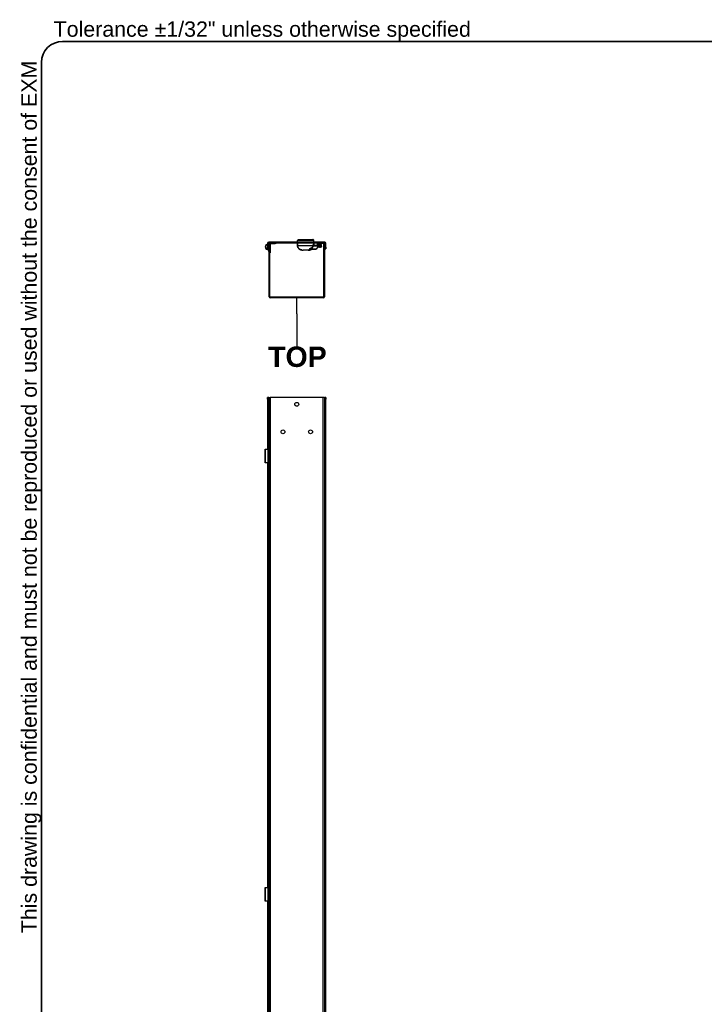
# Model space of a CAD drawing. Header units: inches. Extents: x 0 to 279, y -11 to 181.
# Tile 7 of 21: x 5 to 73, y 84 to 181. Entities that reach past the tile are written whole.
import ezdxf

# ---------------------------------------------------------------- set-up
doc = ezdxf.new("R2010")
doc.units = ezdxf.units.IN
doc.header["$LTSCALE"] = 16.718028
doc.header["$MEASUREMENT"] = 0
doc.layers.get('0').update_dxf_attribs({"lineweight": 25})
for name, color, linetype, lineweight in [('Sketch Geometry(ANSI)', 7, 'Continuous', 25), ('Symbols(ANSI)', 7, 'Continuous', 25), ('Visible Edges(ANSI)', 7, 'Continuous', 25), ('Visible Tangent Edges(ANSI)', 7, 'Continuous', 25)]:
    doc.layers.add(name, color=color, linetype=linetype, lineweight=lineweight)
doc.styles.add('Current-ANSI', font='arial.ttf')
doc.styles.add('Dimension-ANSI', font='arialbd.ttf')

# ---------------------------------------------------------------- blocks, each defined once
blk = doc.blocks.new('Datum Identifier3')
at = {"layer": 'Symbols(ANSI)', "color": 7, "linetype": 'Continuous', "lineweight": 25}
for p, q in [((1.94, 9.0869), (1.94, 9.1853)), ((1.94, 9.0869), (1.94, 9.0813)), ((1.94, 9.0813), (1.94, 8.8972))]:
    blk.add_line(p, q, dxfattribs=at)
at = {"layer": 'Symbols(ANSI)', "color": 7, "insert": (1.7714, 8.7732), "char_height": 0.12, "attachment_point": 7, "style": 'Dimension-ANSI'}
blk.add_mtext('TOP', dxfattribs=at)
blk = doc.blocks.new('Borders 1_EXM - B (Inch)')
at = {"layer": 'Sketch Geometry(ANSI)', "linetype": 'Continuous', "lineweight": 35}
for p, q in [((16.4375, 10.6915), (0.5625, 10.6915)), ((0.4375, 10.5665), (0.4375, 0.3795))]:
    blk.add_line(p, q, dxfattribs=at)
blk.add_arc((0.5625, 10.5665), 0.125, 90, 180, dxfattribs=at)
at = {"layer": 'Symbols(ANSI)', "color": 7, "insert": (0.5095, 10.6915), "char_height": 0.09, "attachment_point": 7, "style": 'Current-ANSI'}
blk.add_mtext('Tolerance ±1/32" unless otherwise specified', dxfattribs=at)
at = {"layer": 'Symbols(ANSI)', "color": 7, "insert": (0.4375, 5.4415), "char_height": 0.09, "attachment_point": 7, "rotation": 90, "style": 'Current-ANSI'}
blk.add_mtext('This drawing is confidential and must not be reproduced or used without the consent of EXM', dxfattribs=at)
at = {"layer": 'Symbols(ANSI)', "color": 7, "style": 'Current-ANSI'}
blk.add_attdef('FILENAME_AND_PATH_001', (6.2084, 10.718), '', height=0.09, dxfattribs=at)

msp = doc.modelspace()

# ---------------------------------------------------------------- linework, layer by layer
at = {"layer": 'Visible Edges(ANSI)'}
for p, q in [((35.1814, 158.9937), (29.6829, 158.9937)), ((29.6829, 158.919), (35.1814, 158.919)), ((30.3132, 158.919), (29.8323, 158.919)), ((30.3947, 158.8443), (30.3947, 158.919)), ((32.4594, 158.919), (32.4594, 158.8578)), ((32.5129, 159.0204), (32.5129, 159.1434)), ((32.6188, 159.2397), (34.0114, 159.2397)), ((34.1173, 159.0204), (34.1173, 159.1434)), ((34.1707, 158.8578), (34.1707, 158.919)), ((34.4697, 158.919), (34.4697, 158.8443)), ((35.032, 158.919), (34.5512, 158.919)), ((29.5661, 158.8769), (29.5661, 158.4843)), ((29.5661, 158.3145), (29.5661, 158.4843)), ((29.5661, 158.3145), (29.6408, 158.3145)), ((29.6324, 158.2879), (29.62, 158.3145)), ((29.6324, 158.2879), (29.6238, 158.2839)), ((29.6408, 158.8769), (29.6408, 158.4843)), ((29.6408, 158.4843), (29.6408, 158.3145)), ((29.6441, 158.8094), (29.6672, 158.8589)), ((29.6892, 158.17), (29.6558, 158.6485)), ((29.7035, 158.8419), (29.6804, 158.7924)), ((29.6967, 158.0633), (29.6892, 158.17)), ((29.6957, 158.653), (29.7155, 158.3697)), ((29.6967, 158.0633), (29.7155, 158.0647)), ((29.7155, 158.8375), (29.721, 158.8375)), ((29.7155, 158.8022), (29.7155, 158.8375)), ((29.7155, 153.6024), (29.7155, 158.8022)), ((29.7902, 153.6024), (29.7902, 158.8022)), ((29.8303, 158.8227), (29.8303, 158.0206)), ((29.8303, 158.0206), (29.8303, 157.9136)), ((29.8323, 158.8443), (30.3132, 158.8443)), ((30.3947, 158.8443), (30.3132, 158.8443)), ((32.4997, 158.843), (32.4721, 158.8445)), ((32.4997, 158.843), (32.5121, 158.8424)), ((32.5121, 158.888), (32.5121, 158.6339)), ((32.5255, 158.9013), (34.1092, 158.9013)), ((33.8365, 158.9135), (32.7937, 158.9135)), ((32.9259, 158.2085), (32.9259, 158.2085)), ((32.9306, 158.2061), (33.0263, 158.2061)), ((33.0263, 158.2061), (33.053, 158.2061)), ((33.0529, 158.2062), (33.0529, 158.2062)), ((33.053, 158.2061), (33.0687, 158.2061)), ((33.061, 158.2061), (33.061, 158.2061)), ((33.5615, 158.2061), (33.0687, 158.2061)), ((33.2081, 158.9013), (33.2081, 158.9135)), ((33.422, 158.9135), (33.422, 158.9013)), ((33.5615, 158.2061), (33.5771, 158.2061)), ((33.5692, 158.2061), (33.5692, 158.2061)), ((33.5771, 158.2061), (33.6039, 158.2061)), ((33.5773, 158.2062), (33.5773, 158.2062)), ((33.6039, 158.2061), (33.6988, 158.2061)), ((33.7535, 158.277), (34.2204, 158.277)), ((34.1234, 158.7655), (34.1234, 158.888)), ((34.1234, 158.8427), (34.1304, 158.843)), ((34.1581, 158.8445), (34.1304, 158.843)), ((34.3846, 158.6585), (34.1943, 158.6585)), ((34.4095, 158.3553), (34.474, 158.4198)), ((34.4381, 158.7641), (34.4381, 158.7352)), ((34.4381, 158.7352), (34.4381, 158.712)), ((34.5512, 158.8443), (34.4697, 158.8443)), ((34.4929, 158.8176), (34.7617, 158.8109)), ((35.032, 158.8443), (34.5512, 158.8443)), ((34.6631, 158.4981), (34.7798, 158.4981)), ((34.839, 158.4981), (34.7798, 158.4981)), ((34.8659, 158.6841), (34.8659, 158.704)), ((34.8659, 158.5601), (34.8659, 158.6841)), ((35.0741, 158.8022), (35.0741, 153.6024)), ((35.1488, 158.8022), (35.1488, 153.6024)), ((35.2236, 158.8769), (35.2236, 158.4843)), ((35.2236, 158.3145), (35.2236, 158.4843)), ((35.2236, 158.3145), (35.2983, 158.3145)), ((35.2983, 158.4843), (35.2983, 158.8769)), ((35.2983, 158.4843), (35.2983, 158.3145)), ((29.7902, 157.9136), (29.8303, 157.9136)), ((35.032, 153.5603), (29.8323, 153.5603)), ((35.032, 153.4856), (29.8323, 153.4856)), ((29.5661, 143.5337), (29.5661, 143.7035)), ((29.6408, 143.7035), (29.5661, 143.7035)), ((29.5661, 143.5337), (29.5661, 138.5921)), ((29.6829, 143.7035), (29.6408, 143.7035)), ((29.6408, 143.7035), (29.6408, 143.5337)), ((29.6408, 143.5337), (29.6408, 46.0728)), ((29.6829, 143.7035), (29.7155, 143.7035)), ((29.7155, 143.7035), (29.8323, 143.7035)), ((29.7155, 45.903), (29.7155, 143.7035)), ((35.032, 143.7035), (29.8323, 143.7035)), ((35.1488, 143.7035), (35.032, 143.7035)), ((35.1488, 143.7035), (35.1488, 45.903)), ((35.1488, 143.7035), (35.1814, 143.7035)), ((35.1814, 143.7035), (35.2236, 143.7035)), ((35.2236, 143.5337), (35.2236, 143.7035)), ((35.2983, 143.7035), (35.2236, 143.7035)), ((35.2236, 46.0728), (35.2236, 143.5337)), ((35.2983, 143.7035), (35.2983, 143.5337)), ((35.2983, 46.0728), (35.2983, 143.5337)), ((29.3137, 138.599), (29.3424, 138.599)), ((29.3137, 137.2621), (29.3137, 138.599)), ((29.3424, 138.599), (29.5256, 138.599)), ((29.5661, 138.599), (29.5256, 138.599)), ((29.6408, 138.599), (29.6804, 138.599)), ((29.7035, 138.599), (29.6804, 138.599)), ((29.7155, 138.599), (29.7035, 138.599)), ((29.6324, 137.369), (29.6324, 138.4921)), ((29.6804, 138.1846), (29.6408, 138.1846)), ((29.6558, 138.1324), (29.6408, 138.1324)), ((29.6408, 137.7287), (29.6558, 137.7287)), ((29.6408, 137.6765), (29.6804, 137.6765)), ((29.6892, 138.1324), (29.6558, 138.1324)), ((29.6558, 137.7287), (29.6892, 137.7287)), ((29.6743, 137.8102), (29.6743, 138.0509)), ((29.6743, 138.0509), (29.6829, 138.0509)), ((29.6829, 137.8102), (29.6743, 137.8102)), ((29.6804, 138.1846), (29.7035, 138.1846)), ((29.7035, 137.6765), (29.6804, 137.6765)), ((29.6827, 138.0509), (29.6827, 137.8102)), ((29.7155, 138.1324), (29.6892, 138.1324)), ((29.6892, 137.7287), (29.7155, 137.7287)), ((29.6967, 138.0255), (29.6967, 137.8356)), ((29.7035, 138.1846), (29.7155, 138.1846)), ((29.7155, 137.6765), (29.7035, 137.6765)), ((29.3424, 137.2621), (29.3137, 137.2621)), ((29.5256, 137.2621), (29.3424, 137.2621)), ((29.5256, 137.2621), (29.5661, 137.2621)), ((29.5661, 137.2689), (29.5661, 95.4649)), ((29.6804, 137.2621), (29.6408, 137.2621)), ((29.6804, 137.2621), (29.7035, 137.2621)), ((29.7035, 137.2621), (29.7155, 137.2621)), ((29.3137, 95.4717), (29.3424, 95.4717)), ((29.3137, 94.1348), (29.3137, 95.4717)), ((29.3424, 95.4717), (29.5256, 95.4717)), ((29.5661, 95.4717), (29.5256, 95.4717)), ((29.6324, 94.2417), (29.6324, 95.3648)), ((29.6408, 95.4717), (29.6804, 95.4717)), ((29.6804, 95.0573), (29.6408, 95.0573)), ((29.6558, 95.0051), (29.6408, 95.0051)), ((29.6892, 95.0051), (29.6558, 95.0051)), ((29.7035, 95.4717), (29.6804, 95.4717)), ((29.6804, 95.0573), (29.7035, 95.0573)), ((29.7155, 95.0051), (29.6892, 95.0051)), ((29.7155, 95.4717), (29.7035, 95.4717)), ((29.7035, 95.0573), (29.7155, 95.0573)), ((29.3424, 94.1348), (29.3137, 94.1348)), ((29.5256, 94.1348), (29.3424, 94.1348)), ((29.5256, 94.1348), (29.5661, 94.1348)), ((29.5661, 94.1416), (29.5661, 52.3376)), ((29.6408, 94.6014), (29.6558, 94.6014)), ((29.6408, 94.5492), (29.6804, 94.5492)), ((29.6804, 94.1348), (29.6408, 94.1348)), ((29.6558, 94.6014), (29.6892, 94.6014)), ((29.6743, 94.6829), (29.6743, 94.9236)), ((29.6743, 94.9236), (29.6829, 94.9236)), ((29.6829, 94.6829), (29.6743, 94.6829)), ((29.7035, 94.5492), (29.6804, 94.5492)), ((29.6804, 94.1348), (29.7035, 94.1348)), ((29.6827, 94.9236), (29.6827, 94.6829)), ((29.6892, 94.6014), (29.7155, 94.6014)), ((29.6967, 94.8982), (29.6967, 94.7083)), ((29.7155, 94.5492), (29.7035, 94.5492)), ((29.7035, 94.1348), (29.7155, 94.1348))]:
    msp.add_line(p, q, dxfattribs=at)
at = {"layer": 'Visible Edges(ANSI)', "flags": 128}
for points in [[(32.5987, 158.919), (32.6029, 158.9118), (32.6092, 158.9062), (32.6169, 158.9026), (32.6256, 158.9013)], [(34.0046, 158.9013), (34.0132, 158.9026), (34.021, 158.9062), (34.0273, 158.9118), (34.0314, 158.919)], [(29.593, 158.3145), (29.5904, 158.3136), (29.5877, 158.3127), (29.5849, 158.3118), (29.5819, 158.3109), (29.5788, 158.31), (29.5755, 158.3092), (29.5722, 158.3084), (29.5687, 158.3076), (29.5652, 158.3069), (29.5616, 158.3063), (29.558, 158.3057), (29.5543, 158.3052), (29.5507, 158.3048), (29.5469, 158.3045), (29.5431, 158.3043), (29.5391, 158.3041), (29.5351, 158.304), (29.531, 158.304), (29.5269, 158.3041), (29.5227, 158.3043), (29.5185, 158.3046), (29.5143, 158.305), (29.5101, 158.3055), (29.5059, 158.3062)], [(29.5256, 158.264), (29.5307, 158.2639), (29.5358, 158.2639), (29.541, 158.264), (29.5462, 158.2643), (29.5514, 158.2647), (29.5566, 158.2651), (29.5616, 158.2658), (29.5666, 158.2665), (29.5715, 158.2673), (29.5763, 158.2682), (29.5809, 158.2692), (29.5853, 158.2703), (29.5896, 158.2714), (29.5937, 158.2726), (29.5976, 158.2737), (29.6012, 158.2749), (29.6047, 158.2761), (29.6079, 158.2773), (29.611, 158.2785), (29.614, 158.2796), (29.6168, 158.2808), (29.6193, 158.2819), (29.6217, 158.2829), (29.6238, 158.2839)], [(32.5255, 158.9013), (32.5208, 158.9005), (32.5165, 158.8978), (32.5133, 158.8935), (32.5121, 158.888)], [(32.5121, 158.6339), (32.5139, 158.5957), (32.5194, 158.5578), (32.5284, 158.5205), (32.5409, 158.4843), (32.5568, 158.4494), (32.5759, 158.416), (32.5981, 158.3845), (32.623, 158.3553), (32.6503, 158.3285), (32.6799, 158.3041), (32.7116, 158.2824), (32.7449, 158.2635), (32.7795, 158.2475), (32.8152, 158.2341), (32.8519, 158.2236), (32.8891, 158.2157)], [(32.9259, 158.2085), (32.9247, 158.2088), (32.9219, 158.2094), (32.918, 158.2102), (32.9133, 158.2111), (32.9078, 158.2122), (32.9019, 158.2133), (32.8955, 158.2145), (32.8891, 158.2157)], [(33.0278, 158.2063), (33.0302, 158.2063), (33.0359, 158.2064), (33.0438, 158.2063), (33.0529, 158.2062)], [(33.061, 158.2061), (33.0606, 158.2061), (33.0603, 158.2061), (33.06, 158.2062), (33.0596, 158.2062), (33.0593, 158.2062), (33.0589, 158.2062), (33.0586, 158.2062), (33.0583, 158.2062), (33.0579, 158.2062), (33.0576, 158.2062), (33.0573, 158.2062), (33.0569, 158.2062), (33.0566, 158.2062), (33.0562, 158.2062), (33.0559, 158.2062), (33.0556, 158.2062), (33.0552, 158.2062), (33.0549, 158.2062), (33.0545, 158.2062), (33.0542, 158.2062), (33.0539, 158.2062), (33.0535, 158.2062), (33.0532, 158.2062), (33.0529, 158.2062)], [(33.5773, 158.2062), (33.577, 158.2062), (33.5766, 158.2062), (33.5763, 158.2062), (33.576, 158.2062), (33.5756, 158.2062), (33.5753, 158.2062), (33.5749, 158.2062), (33.5746, 158.2062), (33.5743, 158.2062), (33.5739, 158.2062), (33.5736, 158.2062), (33.5733, 158.2062), (33.5729, 158.2062), (33.5726, 158.2062), (33.5722, 158.2062), (33.5719, 158.2062), (33.5716, 158.2062), (33.5712, 158.2062), (33.5709, 158.2062), (33.5706, 158.2062), (33.5702, 158.2062), (33.5699, 158.2061), (33.5695, 158.2061), (33.5692, 158.2061)], [(33.5773, 158.2062), (33.5864, 158.2063), (33.5942, 158.2064), (33.5999, 158.2063), (33.6024, 158.2063)], [(33.7412, 158.2158), (33.7347, 158.2146), (33.7282, 158.2134), (33.7221, 158.2122), (33.7166, 158.2111), (33.7118, 158.2102), (33.7078, 158.2094), (33.7049, 158.2088), (33.7037, 158.2085)], [(33.7075, 158.2093), (33.7138, 158.2106), (33.7219, 158.2122), (33.7313, 158.2139), (33.7412, 158.2158)], [(33.7412, 158.2158), (33.7849, 158.2254), (33.8278, 158.2388), (33.8695, 158.256), (33.8896, 158.266), (33.9091, 158.277)], [(33.8928, 158.2731), (33.9012, 158.276), (33.9102, 158.277)], [(34.1234, 158.888), (34.1233, 158.8888), (34.1232, 158.8897), (34.1231, 158.8906), (34.1228, 158.8915), (34.1226, 158.8924), (34.1222, 158.8932), (34.1218, 158.894), (34.1214, 158.8948), (34.1208, 158.8955), (34.1203, 158.8963), (34.1197, 158.8969), (34.1191, 158.8975), (34.1184, 158.8981), (34.1177, 158.8987), (34.1169, 158.8992), (34.1161, 158.8996), (34.1153, 158.9), (34.1145, 158.9004), (34.1137, 158.9006), (34.1128, 158.9009), (34.1119, 158.9011), (34.111, 158.9012), (34.1101, 158.9013), (34.1092, 158.9013)], [(34.1816, 158.6719), (34.1773, 158.6743), (34.1731, 158.6769), (34.169, 158.6797), (34.165, 158.6826), (34.1612, 158.6856), (34.1577, 158.6887), (34.1544, 158.6919), (34.1512, 158.6953), (34.148, 158.6989), (34.145, 158.7028), (34.1421, 158.7068), (34.1393, 158.7109), (34.1368, 158.7151), (34.1345, 158.7193), (34.1324, 158.7235), (34.1306, 158.7278), (34.129, 158.7322), (34.1276, 158.7368), (34.1263, 158.7416), (34.1253, 158.7464), (34.1245, 158.7513), (34.1239, 158.7561), (34.1235, 158.7609), (34.1234, 158.7655)], [(34.1816, 158.6719), (34.1836, 158.6708), (34.1857, 158.6698), (34.1879, 158.6689), (34.1901, 158.668), (34.1922, 158.6671), (34.1944, 158.6663), (34.1966, 158.6655), (34.1988, 158.6648), (34.2011, 158.6641), (34.2034, 158.6634), (34.2058, 158.6628), (34.2082, 158.6622), (34.2107, 158.6616), (34.2132, 158.6611), (34.2157, 158.6606), (34.2183, 158.6602), (34.2209, 158.6598), (34.2235, 158.6595), (34.2261, 158.6592), (34.2288, 158.659), (34.2315, 158.6588), (34.2343, 158.6586), (34.237, 158.6586), (34.2398, 158.6585)], [(34.4381, 158.712), (34.4381, 158.7115), (34.4381, 158.7109), (34.4381, 158.7104), (34.4381, 158.7098), (34.438, 158.7092), (34.438, 158.7086), (34.438, 158.708), (34.4379, 158.7074), (34.4379, 158.7068), (34.4378, 158.7062), (34.4377, 158.7056), (34.4377, 158.705), (34.4376, 158.7044), (34.4375, 158.7038), (34.4374, 158.7032), (34.4373, 158.7025), (34.4372, 158.7019), (34.437, 158.7013), (34.4369, 158.7006), (34.4368, 158.7), (34.4366, 158.6994), (34.4365, 158.6988), (34.4363, 158.6981), (34.4361, 158.6975)], [(34.8657, 158.5248), (34.8658, 158.5425), (34.8659, 158.5601)], [(29.5256, 138.599), (29.5307, 138.5989), (29.5358, 138.5986), (29.541, 138.5981), (29.5462, 138.5973), (29.5514, 138.5963), (29.5566, 138.5951), (29.5616, 138.5936), (29.5666, 138.5919), (29.5715, 138.59), (29.5763, 138.5878), (29.5809, 138.5853), (29.5853, 138.5826), (29.5896, 138.5798), (29.5937, 138.5767), (29.5976, 138.5735), (29.6012, 138.5701), (29.6047, 138.5665), (29.6079, 138.5628), (29.611, 138.5588), (29.614, 138.5546), (29.6168, 138.5502), (29.6193, 138.5457), (29.6217, 138.541), (29.6238, 138.5362)], [(29.6238, 137.3249), (29.6217, 137.32), (29.6193, 137.3154), (29.6168, 137.3108), (29.614, 137.3065), (29.611, 137.3023), (29.6079, 137.2983), (29.6047, 137.2946), (29.6012, 137.291), (29.5976, 137.2876), (29.5937, 137.2844), (29.5896, 137.2813), (29.5853, 137.2784), (29.5809, 137.2758), (29.5763, 137.2733), (29.5715, 137.2711), (29.5666, 137.2691), (29.5616, 137.2674), (29.5566, 137.266), (29.5514, 137.2647), (29.5462, 137.2638), (29.541, 137.263), (29.5358, 137.2625), (29.5307, 137.2622), (29.5256, 137.2621)], [(29.5256, 95.4717), (29.5307, 95.4716), (29.5358, 95.4713), (29.541, 95.4708), (29.5462, 95.47), (29.5514, 95.469), (29.5566, 95.4678), (29.5616, 95.4664), (29.5666, 95.4646), (29.5715, 95.4627), (29.5763, 95.4605), (29.5809, 95.458), (29.5853, 95.4553), (29.5896, 95.4525), (29.5937, 95.4494), (29.5976, 95.4462), (29.6012, 95.4428), (29.6047, 95.4392), (29.6079, 95.4355), (29.611, 95.4315), (29.614, 95.4273), (29.6168, 95.423), (29.6193, 95.4184), (29.6217, 95.4137), (29.6238, 95.4089)], [(29.6238, 94.1976), (29.6217, 94.1928), (29.6193, 94.1881), (29.6168, 94.1835), (29.614, 94.1792), (29.611, 94.175), (29.6079, 94.171), (29.6047, 94.1673), (29.6012, 94.1637), (29.5976, 94.1603), (29.5937, 94.1571), (29.5896, 94.154), (29.5853, 94.1512), (29.5809, 94.1485), (29.5763, 94.146), (29.5715, 94.1438), (29.5666, 94.1419), (29.5616, 94.1401), (29.5566, 94.1387), (29.5514, 94.1375), (29.5462, 94.1365), (29.541, 94.1357), (29.5358, 94.1352), (29.5307, 94.1349), (29.5256, 94.1348)]]:
    msp.add_lwpolyline(points, dxfattribs=at)
at = {"layer": 'Visible Edges(ANSI)'}
for centre in [(32.4322, 143.0243), (31.0738, 140.3076), (33.7905, 140.3076)]:
    msp.add_circle(centre, 0.1908, dxfattribs=at)
for centre, radius, start, end in [((29.6829, 158.8769), 0.1168, 90, 180), ((29.6829, 158.8769), 0.0421, 90, 180), ((29.8323, 158.8022), 0.1168, 90, 180), ((32.5664, 159.1434), 0.0535, 104.293538, 180), ((32.5397, 159.0204), 0.0267, 180, 270), ((32.5466, 159.2212), 0.0267, 284.293538, 334.169503), ((32.6188, 159.1862), 0.0535, 90, 154.169503), ((32.7937, 158.9268), 0.0134, 216.01521, 270), ((33.8365, 158.9268), 0.0134, 270, 323.98479), ((34.0114, 159.1862), 0.0535, 25.830497, 90), ((34.0836, 159.2212), 0.0267, 205.830497, 255.706462), ((34.0638, 159.1434), 0.0535, 0, 75.706462), ((34.0905, 159.0204), 0.0267, 270, 0), ((35.032, 158.8022), 0.1168, 0, 90), ((35.1814, 158.8769), 0.1168, 0, 90), ((35.1814, 158.8769), 0.0421, 0, 90), ((29.5811, 158.5019), 0.2674, 93.230377, 206.755011), ((29.5334, 158.4778), 0.2139, 206.755011, 267.909805), ((29.5811, 158.5019), 0.2273, 93.801218, 206.755011), ((29.5334, 158.4778), 0.1738, 206.755011, 260.910783), ((29.5698, 158.6425), 0.0862, 92.496759, 94.598767), ((29.5811, 158.8387), 0.0695, 329.155661, 335), ((29.5811, 158.8387), 0.1096, 302.976603, 335), ((29.5698, 158.6425), 0.0862, 4, 34.573788), ((29.5714, 158.6443), 0.1246, 4, 55.734829), ((29.7447, 158.8227), 0.0856, 70.203011, 155), ((29.7447, 158.8227), 0.0455, 102.051451, 155), ((29.8323, 158.8022), 0.0421, 90, 180), ((29.7447, 158.8227), 0.0856, 0, 14.407211), ((32.4728, 158.8578), 0.0134, 180, 267), ((32.9306, 158.2187), 0.0126, 228.065107, 270), ((33.0263, 158.2195), 0.0134, 270, 279.283862), ((33.0878, 158.9001), 0.0134, 5.232646, 90), ((33.5424, 158.9001), 0.0134, 90, 174.767354), ((33.6039, 158.2195), 0.0134, 260.715799, 270), ((33.6988, 158.2195), 0.0134, 270, 310.497916), ((34.1574, 158.8578), 0.0134, 273, 0), ((34.2204, 158.5444), 0.2674, 270, 315), ((34.3846, 158.712), 0.0535, 270, 344.254761), ((34.4916, 158.7641), 0.0535, 88.567904, 180), ((34.6631, 158.2307), 0.2674, 90, 135), ((34.759, 158.704), 0.107, 0, 88.567904), ((34.839, 158.5248), 0.0267, 270, 0), ((35.032, 158.8022), 0.0421, 0, 90), ((29.8323, 153.6024), 0.1168, 180, 270), ((29.8323, 153.6024), 0.0421, 180, 270), ((35.032, 153.6024), 0.1168, 270, 0), ((35.032, 153.6024), 0.0421, 270, 0)]:
    msp.add_arc(centre, radius, start, end, dxfattribs=at)
for centre, major_axis, ratio, start_param, end_param in [((33.5692, 158.2089), (-0.0549, -0.0004), 0.0494495, 1.4297898, 1.5705323), ((29.5355, 138.4921), (0, -0.107), 0.9063078, 1.5707963, 1.996411), ((29.6892, 138.0255), (0, 0.107), 0.0697565, 4.712389, 6.2831853), ((29.6892, 137.8356), (0, -0.107), 0.0697565, 0, 1.5707963), ((29.5355, 137.369), (0, -0.107), 0.9063078, 1.1451816, 1.5707963), ((29.5355, 95.3648), (0, -0.107), 0.9063078, 1.5707963, 1.996411), ((29.6892, 94.8982), (0, 0.107), 0.0697565, 4.712389, 6.2831853), ((29.5355, 94.2417), (0, -0.107), 0.9063078, 1.1451816, 1.5707963), ((29.6892, 94.7083), (0, -0.107), 0.0697565, 0, 1.5707963)]:
    msp.add_ellipse(centre, major_axis=major_axis, ratio=ratio, start_param=start_param, end_param=end_param, dxfattribs=at)
at = {"layer": 'Visible Tangent Edges(ANSI)'}
for p, q in [((29.6829, 158.9937), (29.6829, 158.919)), ((29.8323, 158.919), (29.8323, 158.8443)), ((30.3132, 158.919), (30.3132, 158.8443)), ((32.4875, 158.919), (32.4875, 158.8564)), ((32.5004, 158.8564), (32.5004, 158.919)), ((34.1173, 159.1434), (32.5129, 159.1434)), ((32.5129, 159.0204), (34.1173, 159.0204)), ((34.077, 159.1953), (32.5532, 159.1953)), ((32.5707, 159.2095), (34.0595, 159.2095)), ((34.1297, 158.919), (34.1297, 158.8564)), ((34.1427, 158.8564), (34.1427, 158.919)), ((34.5512, 158.8443), (34.5512, 158.919)), ((35.032, 158.8443), (35.032, 158.919)), ((35.1814, 158.919), (35.1814, 158.9937)), ((29.5059, 158.3062), (29.5256, 158.264)), ((29.6408, 158.8769), (29.5661, 158.8769)), ((29.6408, 158.4843), (29.5661, 158.4843)), ((29.7155, 158.1719), (29.6892, 158.17)), ((29.7902, 158.8022), (29.7155, 158.8022)), ((29.8303, 158.0206), (29.7902, 158.0206)), ((32.4594, 158.8578), (32.4875, 158.8564)), ((32.4875, 158.8564), (32.5004, 158.8564)), ((32.4997, 158.843), (32.5004, 158.8564)), ((32.5121, 158.8558), (32.5004, 158.8564)), ((32.5121, 158.888), (32.5129, 158.888)), ((32.5121, 158.6339), (32.5129, 158.6339)), ((32.5129, 158.6339), (32.5129, 158.888)), ((34.1234, 158.888), (32.5129, 158.888)), ((32.5129, 158.6339), (33.9936, 158.6339)), ((32.8891, 158.2157), (32.8891, 158.2157)), ((33.053, 158.2061), (33.053, 158.2062)), ((33.1145, 158.9013), (33.1145, 158.9135)), ((33.1948, 158.9135), (33.1948, 158.9013)), ((33.2215, 158.9013), (33.2215, 158.9135)), ((33.4087, 158.9135), (33.4087, 158.9013)), ((33.4354, 158.9013), (33.4354, 158.9135)), ((33.5156, 158.9135), (33.5156, 158.9013)), ((33.5771, 158.2061), (33.5771, 158.2062)), ((33.8756, 158.2628), (33.7199, 158.2628)), ((33.7412, 158.2159), (33.7412, 158.2158)), ((34.2273, 158.3037), (33.837, 158.3037)), ((34.0469, 158.6051), (34.3985, 158.6051)), ((34.0966, 158.7655), (34.1234, 158.7655)), ((34.1297, 158.8564), (34.1234, 158.856)), ((34.1297, 158.8564), (34.1304, 158.843)), ((34.1297, 158.8564), (34.1427, 158.8564)), ((34.1427, 158.8564), (34.1707, 158.8578)), ((34.462, 158.4387), (34.3975, 158.3742)), ((34.4945, 158.7874), (34.4929, 158.8176)), ((34.7867, 158.5248), (34.67, 158.5248)), ((34.7617, 158.8109), (34.7646, 158.7885)), ((34.7867, 158.6841), (34.8659, 158.6841)), ((34.7867, 158.6841), (34.7867, 158.5248)), ((34.7867, 158.5248), (34.8656, 158.5248)), ((34.8657, 158.5248), (34.8656, 158.5248)), ((35.1488, 158.8022), (35.0741, 158.8022)), ((35.2983, 158.8769), (35.2236, 158.8769)), ((35.2983, 158.4843), (35.2236, 158.4843)), ((29.5661, 143.5337), (29.6408, 143.5337)), ((29.6829, 143.7035), (29.6829, 138.599)), ((29.8323, 143.7035), (29.8323, 45.903)), ((35.032, 45.903), (35.032, 143.7035)), ((35.1814, 45.903), (35.1814, 143.7035)), ((35.2236, 143.5337), (35.2983, 143.5337)), ((29.3424, 137.2621), (29.3424, 138.599)), ((29.6804, 138.1846), (29.6804, 138.599)), ((29.7035, 138.1846), (29.7035, 138.599)), ((29.6238, 137.3249), (29.6238, 138.5362)), ((29.6558, 138.1324), (29.6558, 137.7287)), ((29.6804, 137.2621), (29.6804, 137.6765)), ((29.6829, 138.1846), (29.6829, 138.1324)), ((29.6829, 138.0509), (29.6829, 137.8102)), ((29.6829, 137.7287), (29.6829, 137.6765)), ((29.6967, 138.0255), (29.7155, 138.0255)), ((29.7155, 137.8356), (29.6967, 137.8356)), ((29.7035, 137.2621), (29.7035, 137.6765)), ((29.6829, 137.2621), (29.6829, 95.4717)), ((29.3424, 94.1348), (29.3424, 95.4717)), ((29.6238, 94.1976), (29.6238, 95.4089)), ((29.6558, 95.0051), (29.6558, 94.6014)), ((29.6804, 95.0573), (29.6804, 95.4717)), ((29.6829, 95.0573), (29.6829, 95.0051)), ((29.7035, 95.0573), (29.7035, 95.4717)), ((29.6804, 94.1348), (29.6804, 94.5492)), ((29.6829, 94.9236), (29.6829, 94.6829)), ((29.6829, 94.6014), (29.6829, 94.5492)), ((29.6829, 94.1348), (29.6829, 52.3444)), ((29.6967, 94.8982), (29.7155, 94.8982)), ((29.7155, 94.7083), (29.6967, 94.7083)), ((29.7035, 94.1348), (29.7035, 94.5492))]:
    msp.add_line(p, q, dxfattribs=at)
at = {"layer": 'Visible Tangent Edges(ANSI)', "flags": 128}
for points in [[(32.5848, 158.919), (32.585, 158.9182), (32.5852, 158.9174), (32.5854, 158.9166), (32.5857, 158.9158), (32.586, 158.915), (32.5863, 158.9142), (32.5866, 158.9134), (32.5869, 158.9126), (32.5873, 158.9118), (32.5876, 158.9111), (32.588, 158.9103), (32.5884, 158.9096), (32.5888, 158.9088), (32.5892, 158.9081), (32.5897, 158.9074), (32.5901, 158.9066), (32.5906, 158.9059), (32.5911, 158.9052), (32.5916, 158.9046), (32.5921, 158.9039), (32.5926, 158.9032), (32.5932, 158.9026), (32.5937, 158.902), (32.5943, 158.9013)], [(34.0359, 158.9013), (34.0364, 158.902), (34.037, 158.9026), (34.0375, 158.9032), (34.0381, 158.9039), (34.0386, 158.9046), (34.0391, 158.9052), (34.0396, 158.9059), (34.04, 158.9066), (34.0405, 158.9074), (34.0409, 158.9081), (34.0414, 158.9088), (34.0418, 158.9096), (34.0422, 158.9103), (34.0426, 158.9111), (34.0429, 158.9118), (34.0433, 158.9126), (34.0436, 158.9134), (34.0439, 158.9142), (34.0442, 158.915), (34.0445, 158.9158), (34.0447, 158.9166), (34.045, 158.9174), (34.0452, 158.9182), (34.0454, 158.919)], [(32.5129, 158.888), (32.5129, 158.8889), (32.513, 158.8898), (32.5132, 158.8907), (32.5134, 158.8915), (32.5136, 158.8924), (32.5139, 158.8932), (32.5143, 158.894), (32.5147, 158.8948), (32.5151, 158.8956), (32.5156, 158.8963), (32.5162, 158.8969), (32.5168, 158.8976), (32.5174, 158.8982), (32.518, 158.8987), (32.5187, 158.8992), (32.5194, 158.8996), (32.5201, 158.9), (32.5208, 158.9004), (32.5216, 158.9007), (32.5224, 158.9009), (32.5232, 158.9011), (32.5239, 158.9012), (32.5247, 158.9013), (32.5255, 158.9013)], [(32.8891, 158.2157), (32.8643, 158.2208), (32.8396, 158.227), (32.8153, 158.2343), (32.7914, 158.2429), (32.7679, 158.2528), (32.745, 158.2638), (32.7227, 158.2761), (32.7011, 158.2897), (32.6803, 158.3045), (32.6603, 158.3205), (32.6413, 158.3376), (32.6234, 158.3558), (32.6066, 158.375), (32.5909, 158.3952), (32.5765, 158.4164), (32.5634, 158.4384), (32.5518, 158.4612), (32.5416, 158.4847), (32.533, 158.5087), (32.5258, 158.5332), (32.5202, 158.558), (32.5162, 158.5832), (32.5137, 158.6085), (32.5129, 158.6339)], [(32.9297, 158.2075), (32.9296, 158.2076), (32.9293, 158.2077), (32.9289, 158.2079), (32.9282, 158.2081), (32.9274, 158.2083), (32.9264, 158.2085), (32.9253, 158.2088), (32.924, 158.2091), (32.9226, 158.2093), (32.921, 158.2097), (32.9193, 158.21), (32.9175, 158.2104), (32.9156, 158.2107), (32.9135, 158.2111), (32.9114, 158.2116), (32.9091, 158.212), (32.9068, 158.2124), (32.9044, 158.2129), (32.9019, 158.2134), (32.8994, 158.2138), (32.8969, 158.2143), (32.8943, 158.2148), (32.8917, 158.2153), (32.8891, 158.2157)], [(32.9306, 158.2061), (32.9305, 158.2061), (32.9305, 158.2061), (32.9305, 158.2061), (32.9304, 158.2061), (32.9304, 158.2062), (32.9304, 158.2062), (32.9303, 158.2062), (32.9303, 158.2062), (32.9303, 158.2063), (32.9302, 158.2063), (32.9302, 158.2064), (32.9302, 158.2064), (32.9301, 158.2065), (32.9301, 158.2065), (32.9301, 158.2066), (32.93, 158.2067), (32.93, 158.2067), (32.93, 158.2068), (32.9299, 158.2069), (32.9299, 158.207), (32.9299, 158.2071), (32.9298, 158.2072), (32.9298, 158.2073), (32.9297, 158.2075)], [(33.0529, 158.2062), (33.0511, 158.2063), (33.0493, 158.2063), (33.0476, 158.2063), (33.0459, 158.2063), (33.0442, 158.2063), (33.0425, 158.2064), (33.0409, 158.2064), (33.0394, 158.2064), (33.0379, 158.2064), (33.0364, 158.2064), (33.0351, 158.2064), (33.0338, 158.2064), (33.0326, 158.2064), (33.0315, 158.2064), (33.0305, 158.2064), (33.0296, 158.2063), (33.0288, 158.2063), (33.0281, 158.2063), (33.0275, 158.2063), (33.027, 158.2062), (33.0266, 158.2062), (33.0264, 158.2062), (33.0262, 158.2062), (33.0262, 158.2062)], [(33.0262, 158.2062), (33.0262, 158.2062), (33.0262, 158.2061), (33.0262, 158.2061), (33.0262, 158.2061), (33.0262, 158.2061), (33.0262, 158.2061), (33.0262, 158.2061), (33.0262, 158.2061), (33.0262, 158.2061), (33.0262, 158.2061), (33.0262, 158.2061), (33.0262, 158.2061), (33.0262, 158.2061), (33.0263, 158.2061), (33.0263, 158.2061), (33.0263, 158.2061), (33.0263, 158.2061), (33.0263, 158.2061), (33.0263, 158.2061), (33.0263, 158.2061), (33.0263, 158.2061), (33.0263, 158.2061), (33.0263, 158.2061), (33.0263, 158.2061)], [(33.0687, 158.2061), (33.0684, 158.2061), (33.068, 158.2061), (33.0677, 158.2061), (33.0674, 158.2061), (33.0671, 158.2061), (33.0668, 158.2061), (33.0664, 158.2061), (33.0661, 158.2061), (33.0658, 158.2061), (33.0655, 158.2061), (33.0652, 158.2061), (33.0648, 158.2061), (33.0645, 158.2061), (33.0642, 158.2061), (33.0639, 158.2061), (33.0636, 158.2061), (33.0632, 158.2061), (33.0629, 158.2061), (33.0626, 158.2061), (33.0623, 158.2061), (33.0619, 158.2061), (33.0616, 158.2061), (33.0613, 158.2061), (33.061, 158.2061)], [(33.5692, 158.2061), (33.5689, 158.2061), (33.5686, 158.2061), (33.5682, 158.2061), (33.5679, 158.2061), (33.5676, 158.2061), (33.5673, 158.2061), (33.5669, 158.2061), (33.5666, 158.2061), (33.5663, 158.2061), (33.566, 158.2061), (33.5657, 158.2061), (33.5653, 158.2061), (33.565, 158.2061), (33.5647, 158.2061), (33.5644, 158.2061), (33.564, 158.2061), (33.5637, 158.2061), (33.5634, 158.2061), (33.5631, 158.2061), (33.5628, 158.2061), (33.5624, 158.2061), (33.5621, 158.2061), (33.5618, 158.2061), (33.5615, 158.2061)], [(33.604, 158.2062), (33.604, 158.2062), (33.6038, 158.2062), (33.6036, 158.2062), (33.6032, 158.2062), (33.6027, 158.2063), (33.6021, 158.2063), (33.6014, 158.2063), (33.6006, 158.2063), (33.5997, 158.2064), (33.5987, 158.2064), (33.5975, 158.2064), (33.5964, 158.2064), (33.5951, 158.2064), (33.5937, 158.2064), (33.5923, 158.2064), (33.5908, 158.2064), (33.5893, 158.2064), (33.5877, 158.2064), (33.586, 158.2063), (33.5843, 158.2063), (33.5826, 158.2063), (33.5808, 158.2063), (33.5791, 158.2063), (33.5773, 158.2062)], [(33.6039, 158.2061), (33.6039, 158.2061), (33.6039, 158.2061), (33.6039, 158.2061), (33.6039, 158.2061), (33.6039, 158.2061), (33.6039, 158.2061), (33.6039, 158.2061), (33.6039, 158.2061), (33.6039, 158.2061), (33.6039, 158.2061), (33.6039, 158.2061), (33.6039, 158.2061), (33.6039, 158.2061), (33.6039, 158.2061), (33.6039, 158.2061), (33.604, 158.2061), (33.604, 158.2061), (33.604, 158.2061), (33.604, 158.2061), (33.604, 158.2061), (33.604, 158.2061), (33.604, 158.2061), (33.604, 158.2062), (33.604, 158.2062)], [(33.8102, 158.3698), (33.7989, 158.3639), (33.7874, 158.3581), (33.7758, 158.3523), (33.7641, 158.3465), (33.7524, 158.3407), (33.7406, 158.335), (33.7287, 158.3294), (33.7169, 158.3237), (33.705, 158.3181), (33.6933, 158.3124), (33.6815, 158.3067), (33.6692, 158.3004), (33.6577, 158.2938), (33.6484, 158.2871), (33.6431, 158.2808), (33.6433, 158.2753), (33.6489, 158.2711), (33.6569, 158.2681), (33.6665, 158.2661), (33.6769, 158.2649), (33.6876, 158.264), (33.6982, 158.2633), (33.709, 158.2629), (33.7199, 158.2628)], [(33.7535, 158.277), (33.7404, 158.277), (33.7275, 158.2771), (33.7146, 158.2773), (33.7018, 158.2775), (33.6891, 158.2778), (33.6773, 158.2783), (33.6671, 158.279), (33.6592, 158.2801), (33.6573, 158.2815), (33.6617, 158.283), (33.6706, 158.2847), (33.6823, 158.2864), (33.695, 158.2879), (33.7075, 158.2894), (33.7201, 158.2908), (33.7328, 158.2922), (33.7457, 158.2936), (33.7588, 158.295), (33.7718, 158.2964), (33.7849, 158.2979), (33.798, 158.2993), (33.811, 158.3008), (33.8241, 158.3023), (33.837, 158.3037)], [(33.6997, 158.2074), (33.6996, 158.2073), (33.6996, 158.2072), (33.6995, 158.2071), (33.6995, 158.207), (33.6995, 158.2069), (33.6994, 158.2068), (33.6994, 158.2067), (33.6994, 158.2067), (33.6993, 158.2066), (33.6993, 158.2065), (33.6993, 158.2065), (33.6992, 158.2064), (33.6992, 158.2064), (33.6991, 158.2063), (33.6991, 158.2063), (33.6991, 158.2062), (33.699, 158.2062), (33.699, 158.2062), (33.699, 158.2062), (33.6989, 158.2061), (33.6989, 158.2061), (33.6989, 158.2061), (33.6988, 158.2061), (33.6988, 158.2061)], [(33.7412, 158.2159), (33.7386, 158.2154), (33.7359, 158.2149), (33.7333, 158.2144), (33.7307, 158.2139), (33.7281, 158.2134), (33.7256, 158.213), (33.7231, 158.2125), (33.7208, 158.212), (33.7185, 158.2116), (33.7163, 158.2112), (33.7142, 158.2108), (33.7122, 158.2104), (33.7103, 158.21), (33.7086, 158.2097), (33.707, 158.2093), (33.7055, 158.209), (33.7042, 158.2087), (33.7031, 158.2085), (33.7021, 158.2083), (33.7012, 158.208), (33.7006, 158.2079), (33.7001, 158.2077), (33.6998, 158.2075), (33.6997, 158.2074)], [(33.9083, 158.2769), (33.9018, 158.2732), (33.8954, 158.2696), (33.8888, 158.266), (33.8822, 158.2626), (33.8755, 158.2593), (33.8688, 158.256), (33.862, 158.2529), (33.8552, 158.2499), (33.8483, 158.247), (33.8414, 158.2442), (33.8344, 158.2415), (33.8274, 158.2389), (33.8204, 158.2364), (33.8133, 158.234), (33.8062, 158.2317), (33.799, 158.2296), (33.7919, 158.2275), (33.7847, 158.2255), (33.7775, 158.2237), (33.7702, 158.2219), (33.763, 158.2202), (33.7558, 158.2187), (33.7485, 158.2172), (33.7412, 158.2159)], [(33.9902, 158.6108), (33.9887, 158.5981), (33.9866, 158.5854), (33.9838, 158.5728), (33.9804, 158.5604), (33.9764, 158.5481), (33.9718, 158.536), (33.9666, 158.5241), (33.9609, 158.5125), (33.9546, 158.5011), (33.9478, 158.4901), (33.9405, 158.4793), (33.9328, 158.4689), (33.9246, 158.4588), (33.9159, 158.449), (33.9069, 158.4395), (33.8974, 158.4304), (33.8876, 158.4216), (33.8774, 158.4131), (33.8669, 158.405), (33.856, 158.3972), (33.8449, 158.3898), (33.8335, 158.3828), (33.822, 158.3761), (33.8102, 158.3698)], [(33.837, 158.3037), (33.8505, 158.3116), (33.8639, 158.32), (33.877, 158.3288), (33.8898, 158.338), (33.9023, 158.3478), (33.9146, 158.3579), (33.9264, 158.3685), (33.9379, 158.3795), (33.9489, 158.3909), (33.9595, 158.4027), (33.9696, 158.415), (33.9792, 158.4276), (33.9883, 158.4407), (33.9968, 158.4541), (34.0048, 158.4679), (34.0122, 158.4821), (34.019, 158.4966), (34.0251, 158.5115), (34.0305, 158.5266), (34.0353, 158.542), (34.0393, 158.5575), (34.0426, 158.5732), (34.0451, 158.5891), (34.0469, 158.6051)], [(33.9102, 158.277), (33.9086, 158.2769), (33.907, 158.2769), (33.9054, 158.2767), (33.9038, 158.2766), (33.9022, 158.2763), (33.9007, 158.276), (33.8991, 158.2757), (33.8976, 158.2753), (33.8961, 158.2749), (33.8946, 158.2744), (33.8931, 158.2739), (33.8917, 158.2733), (33.8902, 158.2727), (33.8888, 158.272), (33.8874, 158.2713), (33.886, 158.2705), (33.8846, 158.2697), (33.8833, 158.2689), (33.882, 158.268), (33.8806, 158.267), (33.8793, 158.266), (33.8781, 158.265), (33.8768, 158.2639), (33.8756, 158.2628)], [(33.9068, 158.2768), (33.9055, 158.2762), (33.9042, 158.2756), (33.9029, 158.275), (33.9016, 158.2743), (33.9003, 158.2737), (33.8991, 158.2731), (33.8978, 158.2725), (33.8965, 158.2719), (33.8952, 158.2713), (33.8939, 158.2707), (33.8926, 158.2701), (33.8913, 158.2696), (33.89, 158.269), (33.8887, 158.2684), (33.8874, 158.2678), (33.8861, 158.2672), (33.8848, 158.2667), (33.8835, 158.2661), (33.8821, 158.2656), (33.8808, 158.265), (33.8795, 158.2644), (33.8782, 158.2639), (33.8769, 158.2633), (33.8756, 158.2628)], [(33.8756, 158.2628), (33.8762, 158.2633), (33.8769, 158.2638), (33.8776, 158.2643), (33.8783, 158.2648), (33.879, 158.2653), (33.8797, 158.2657), (33.8804, 158.2662), (33.8811, 158.2667), (33.8818, 158.2671), (33.8826, 158.2676), (33.8833, 158.268), (33.884, 158.2685), (33.8847, 158.2689), (33.8854, 158.2693), (33.8862, 158.2697), (33.8869, 158.2701), (33.8876, 158.2705), (33.8884, 158.2709), (33.8891, 158.2713), (33.8898, 158.2717), (33.8906, 158.2721), (33.8913, 158.2724), (33.8921, 158.2728), (33.8928, 158.2731)], [(33.9936, 158.6339), (33.9934, 158.633), (33.9933, 158.6321), (33.9931, 158.6311), (33.9929, 158.6302), (33.9927, 158.6292), (33.9926, 158.6283), (33.9924, 158.6273), (33.9922, 158.6263), (33.9921, 158.6254), (33.9919, 158.6244), (33.9918, 158.6235), (33.9916, 158.6225), (33.9915, 158.6215), (33.9913, 158.6206), (33.9912, 158.6196), (33.9911, 158.6186), (33.991, 158.6177), (33.9908, 158.6167), (33.9907, 158.6157), (33.9906, 158.6147), (33.9905, 158.6138), (33.9904, 158.6128), (33.9903, 158.6118), (33.9902, 158.6108)], [(34.0966, 158.7655), (34.0923, 158.7652), (34.088, 158.7645), (34.0835, 158.7633), (34.079, 158.7616), (34.0744, 158.7595), (34.0697, 158.7569), (34.065, 158.7539), (34.0602, 158.7504), (34.0554, 158.7466), (34.0505, 158.7423), (34.0457, 158.7375), (34.0408, 158.7324), (34.036, 158.7268), (34.0312, 158.7208), (34.0265, 158.7143), (34.0219, 158.7073), (34.0174, 158.6999), (34.0131, 158.692), (34.009, 158.6836), (34.0051, 158.6747), (34.0016, 158.6653), (33.9984, 158.6553), (33.9957, 158.6448), (33.9936, 158.6339)], [(34.0469, 158.6051), (34.047, 158.6055), (34.0471, 158.6059), (34.0472, 158.6063), (34.0474, 158.6067), (34.0475, 158.6071), (34.0476, 158.6075), (34.0478, 158.6079), (34.0479, 158.6083), (34.0481, 158.6087), (34.0483, 158.6091), (34.0484, 158.6095), (34.0486, 158.6099), (34.0488, 158.6103), (34.049, 158.6107), (34.0492, 158.6111), (34.0494, 158.6115), (34.0496, 158.6119), (34.0498, 158.6123), (34.05, 158.6127), (34.0503, 158.6131), (34.0505, 158.6135), (34.0507, 158.6139), (34.051, 158.6143), (34.0512, 158.6147)], [(34.0512, 158.6147), (34.054, 158.6183), (34.0575, 158.6218), (34.0617, 158.6251), (34.0664, 158.6283), (34.0716, 158.6312), (34.0771, 158.634), (34.0829, 158.6367), (34.089, 158.6392), (34.0952, 158.6415), (34.1016, 158.6436), (34.1081, 158.6456), (34.1147, 158.6475), (34.1214, 158.6492), (34.1281, 158.6508), (34.1349, 158.6522), (34.1416, 158.6535), (34.1484, 158.6547), (34.1551, 158.6557), (34.1618, 158.6565), (34.1685, 158.6573), (34.175, 158.6578), (34.1815, 158.6582), (34.188, 158.6585), (34.1943, 158.6585)], [(34.7646, 158.7885), (34.7533, 158.7884), (34.7421, 158.7884), (34.7308, 158.7883), (34.7196, 158.7883), (34.7083, 158.7882), (34.6971, 158.7882), (34.6858, 158.7881), (34.6746, 158.7881), (34.6633, 158.788), (34.6521, 158.788), (34.6408, 158.7879), (34.6295, 158.7879), (34.6183, 158.7878), (34.607, 158.7878), (34.5958, 158.7878), (34.5845, 158.7877), (34.5733, 158.7877), (34.562, 158.7876), (34.5508, 158.7876), (34.5395, 158.7876), (34.5282, 158.7875), (34.517, 158.7875), (34.5057, 158.7874), (34.4945, 158.7874)], [(34.5031, 158.741), (34.5029, 158.7439), (34.5026, 158.7468), (34.5023, 158.7495), (34.502, 158.7522), (34.5017, 158.7549), (34.5014, 158.7574), (34.5011, 158.7599), (34.5008, 158.7623), (34.5004, 158.7646), (34.5001, 158.7668), (34.4997, 158.7689), (34.4994, 158.7709), (34.499, 158.7728), (34.4986, 158.7746), (34.4982, 158.7764), (34.4978, 158.778), (34.4974, 158.7795), (34.497, 158.781), (34.4966, 158.7823), (34.4962, 158.7835), (34.4958, 158.7847), (34.4953, 158.7857), (34.4949, 158.7866), (34.4945, 158.7874)], [(34.5014, 158.683), (34.5018, 158.6855), (34.5021, 158.688), (34.5024, 158.6905), (34.5026, 158.693), (34.5029, 158.6956), (34.5031, 158.6981), (34.5033, 158.7006), (34.5035, 158.7031), (34.5036, 158.7056), (34.5037, 158.7081), (34.5038, 158.7106), (34.5039, 158.713), (34.504, 158.7155), (34.504, 158.7179), (34.504, 158.7203), (34.504, 158.7227), (34.504, 158.7251), (34.5039, 158.7274), (34.5038, 158.7298), (34.5037, 158.7321), (34.5036, 158.7344), (34.5035, 158.7366), (34.5033, 158.7388), (34.5031, 158.741)], [(34.5014, 158.683), (34.5133, 158.683), (34.5252, 158.6831), (34.5371, 158.6831), (34.549, 158.6832), (34.5609, 158.6832), (34.5727, 158.6832), (34.5846, 158.6833), (34.5965, 158.6833), (34.6084, 158.6834), (34.6203, 158.6834), (34.6322, 158.6835), (34.6441, 158.6835), (34.6559, 158.6835), (34.6678, 158.6836), (34.6797, 158.6836), (34.6916, 158.6837), (34.7035, 158.6837), (34.7154, 158.6838), (34.7272, 158.6838), (34.7391, 158.6839), (34.751, 158.6839), (34.7629, 158.684), (34.7748, 158.6841), (34.7867, 158.6841)], [(34.8659, 158.5601), (34.8659, 158.5587), (34.8659, 158.5573), (34.8659, 158.5559), (34.8659, 158.5544), (34.8659, 158.553), (34.8659, 158.5515), (34.8659, 158.5501), (34.8659, 158.5486), (34.8658, 158.5472), (34.8658, 158.5457), (34.8658, 158.5442), (34.8658, 158.5428), (34.8658, 158.5413), (34.8657, 158.5398), (34.8657, 158.5383), (34.8657, 158.5368), (34.8657, 158.5353), (34.8657, 158.5338), (34.8657, 158.5323), (34.8656, 158.5308), (34.8656, 158.5293), (34.8656, 158.5278), (34.8656, 158.5263), (34.8656, 158.5248)]]:
    msp.add_lwpolyline(points, dxfattribs=at)
at = {"layer": 'Visible Tangent Edges(ANSI)'}
for centre, radius, start, end in [((34.2273, 158.5444), 0.2407, 270, 315), ((34.3985, 158.712), 0.107, 270, 344.254761), ((34.67, 158.2307), 0.2941, 90, 135)]:
    msp.add_arc(centre, radius, start, end, dxfattribs=at)
for centre, major_axis, ratio, start_param, end_param in [((32.5004, 158.8564), (-0.0007, -0.0134), 0.9671269, 4.7630306, 6.2831853), ((32.9306, 158.22), (-0.0125, 0.0008), 0.9990435, 1.190486, 1.5707963), ((33.0263, 158.2195), (0.0134, -0.0001), 0.9999445, 4.712389, 4.8529567), ((33.6039, 158.2195), (0.0133, -0.0017), 0.9999464, 4.712389, 4.8529877), ((33.6988, 158.2207), (-0.0121, -0.0057), 0.9994037, 1.1973907, 1.5707963), ((33.7535, 158.17), (0, 0.107), 0.631855, 0, 0.520642), ((33.8647, 158.3037), (-0.0526, 0.0931), 0.2271817, 0.6628209, 1.4431214), ((34.0746, 158.6051), (-0.1066, 0.0092), 0.0230845, 0.6596787, 1.3099936), ((34.0784, 158.6339), (-0.1052, 0.0193), 0.2284348, 0.6760831, 1.3510555), ((34.1943, 158.7655), (0, -0.107), 0.9133239, 4.712389, 6.2831853), ((34.1297, 158.8564), (0.0007, -0.0134), 0.9671269, 0, 1.5201547), ((34.2204, 158.3037), (0, -0.0267), 0.258819, 0, 1.5707963), ((34.3846, 158.6051), (0, 0.0535), 0.258819, 4.712389, 6.2831853), ((34.3906, 158.3742), (0.0189, -0.0189), 0.1861568, 0, 1.3867463), ((34.4876, 158.683), (-0.0515, 0.0145), 0.0725194, 4.4606303, 6.2831853), ((34.4916, 158.7352), (-0.0535, 0), 0.9771309, 4.6587425, 6.2831853), ((34.4916, 158.712), (-0.0535, 0), 0.555413, 4.4949095, 6.2831853), ((34.4551, 158.4387), (0.0189, -0.0189), 0.1861568, 0, 1.3867463), ((34.6631, 158.5248), (0, -0.0267), 0.258819, 0, 1.5707963), ((34.759, 158.6841), (0.107, 0), 0.9772151, 0, 1.5184772), ((34.759, 158.6841), (-0.0005, 0.107), 0.2588165, 4.7111957, 6.0619469), ((34.7798, 158.5248), (0, -0.0267), 0.258819, 0, 1.5707963), ((34.839, 158.5248), (0, -0.0267), 0.9969566, 0, 1.5707963)]:
    msp.add_ellipse(centre, major_axis=major_axis, ratio=ratio, start_param=start_param, end_param=end_param, dxfattribs=at)

# ---------------------------------------------------------------- block references
at = {"xscale": 16.71802785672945, "yscale": 16.71802785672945, "zscale": 16.71802785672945}
msp.add_blockref('Borders 1_EXM - B (Inch)', (0, 0), dxfattribs=at)
at = {"layer": 'Symbols(ANSI)', "xscale": 16.71802785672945, "yscale": 16.71802785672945, "zscale": 16.71802785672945}
msp.add_blockref('Datum Identifier3', (0, 0), dxfattribs=at)

doc.saveas('drawing.dxf')
